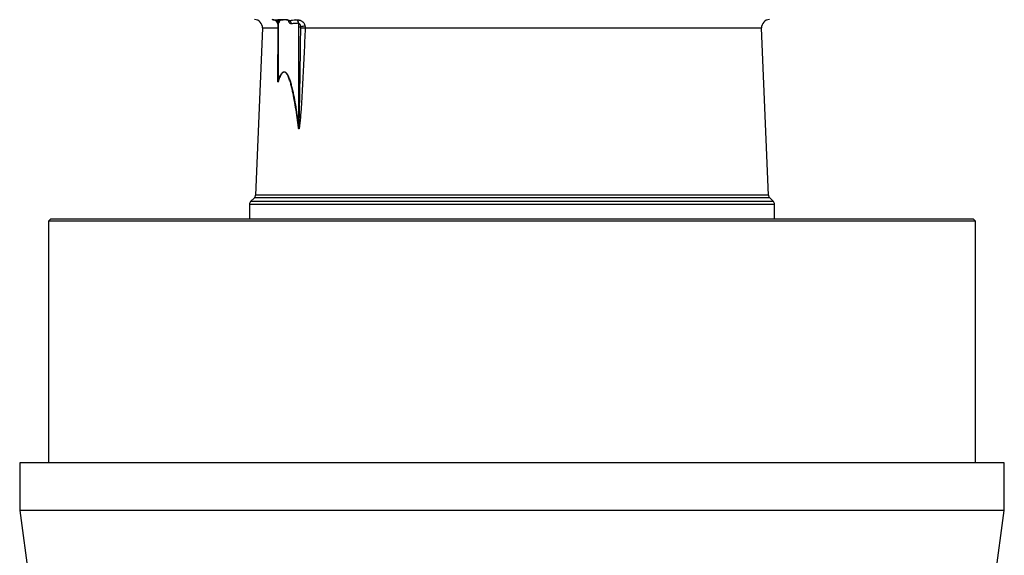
# Model space of a CAD drawing. Header units: millimetres. Extents: x 2016 to 3246, y 695 to 4145.
# Tile 3 of 9: x 2016 to 3246, y 1365 to 2035. Entities that reach past the tile are written whole.
import ezdxf

# ---------------------------------------------------------------- set-up
doc = ezdxf.new("R2010")
doc.units = ezdxf.units.MM

msp = doc.modelspace()

# ---------------------------------------------------------------- linework, layer by layer
at = {"color": 7, "linetype": 'Continuous', "lineweight": 25}
for p, q in [((2341.2, 2034.9), (2341.1, 2034.9)), ((2341.2, 2034.9), (2345, 2034.9)), ((2350.3, 2034.9), (2341.2, 2034.9)), ((2319.2, 2024.6), (2310.5, 1815.7)), ((2338.5, 2026.2), (2338.5, 1961.8)), ((2338.7, 2026.2), (2338.7, 1957.5)), ((2364.5, 1900.1), (2364.5, 2026.2)), ((2364.5, 2026.2), (2367, 2026.2)), ((2951.3, 1815.7), (2942.6, 2024.6)), ((2309.1, 1812.4), (2304.4, 1807.7)), ((2957.5, 1807.7), (2952.8, 1812.4)), ((2302.9, 1804.1), (2302.9, 1786.2)), ((2958.9, 1786.2), (2958.9, 1804.1)), ((2054.9, 1786.2), (2051.9, 1783.2)), ((2054.9, 1786.2), (3206.9, 1786.2)), ((3209.9, 1783.2), (3206.9, 1786.2)), ((2051.9, 1783.2), (2051.9, 1481.1)), ((3209.9, 1783.2), (2051.9, 1783.2)), ((3209.9, 1481.1), (3209.9, 1783.2)), ((2015.9, 1481.1), (2015.9, 1421.1)), ((2630.9, 1481.1), (2015.9, 1481.1)), ((3245.9, 1481.1), (2630.9, 1481.1)), ((3245.9, 1421.1), (3245.9, 1481.1)), ((2015.9, 1421.1), (2030.9, 1311.1)), ((2630.9, 1421.1), (2015.9, 1421.1)), ((3245.9, 1421.1), (2630.9, 1421.1)), ((3230.9, 1311.1), (3245.9, 1421.1))]:
    msp.add_line(p, q, dxfattribs=at)
at = {"color": 1, "linetype": 'Continuous', "lineweight": 25}
for p, q in [((2338.5, 2024.6), (2319.2, 2024.6)), ((2338.5, 2026.2), (2338.7, 2026.2)), ((2942.6, 2024.6), (2372.5, 2024.6)), ((2766.9, 1812.4), (2309.1, 1812.4)), ((2766.3, 1815.7), (2310.5, 1815.7)), ((2951.3, 1815.7), (2766.3, 1815.7)), ((2952.8, 1812.4), (2766.9, 1812.4)), ((2769.5, 1804.1), (2302.9, 1804.1)), ((2768.9, 1807.7), (2304.4, 1807.7)), ((2957.5, 1807.7), (2768.9, 1807.7)), ((2958.9, 1804.1), (2769.5, 1804.1))]:
    msp.add_line(p, q, dxfattribs=at)
at = {"color": 7, "linetype": 'Continuous', "lineweight": 25, "flags": 128}
msp.add_lwpolyline([(2350.1, 2035), (2350.1, 2035), (2350, 2035)], dxfattribs=at)
at = {"color": 1, "linetype": 'Continuous', "lineweight": 25, "flags": 128}
msp.add_lwpolyline([(2338.5, 1961.8), (2338.6, 1957.5), (2338.7, 1957.4), (2338.7, 1957.3), (2338.7, 1957.3), (2338.7, 1957.3), (2338.7, 1957.3), (2338.7, 1957.3), (2338.7, 1957.3), (2338.7, 1957.3), (2338.7, 1957.3), (2338.7, 1957.4), (2338.7, 1957.5), (2338.7, 1957.5)], dxfattribs=at)
at = {"color": 7, "linetype": 'Continuous', "lineweight": 25}
for centre, radius, start, end in [((2309.2, 2025.1), 10, 357.6264, 89), ((2332.4, 2036.3), 1.33, 268.0941, 290.1811), ((2334.2, 2029.5), 4.44, 357.2431, 58.9282), ((2333.9, 2029.7), 5.07, 7.0742, 47.1355), ((2380.5, 2026.2), 41.8, 174.3883, 180.0242), ((2364.2, 2028), 24.1, 163.4079, 167.0411), ((2362.2, 2028.6), 21.9, 163.2194, 163.4212), ((2350.5, 2029.9), 4.65, 359.9104, 59.0635), ((2359.9, 2030.7), 4.36, 357.8826, 82.7102), ((2322.8, 2026.2), 41.7, 359.9715, 5.9311), ((2952.6, 2025.1), 10, 91, 182.3736), ((2377.3, 1984.4), 43, 96.638, 103.7703), ((2377.1, 2237), 212.4, 267.3001, 268.7645), ((2336.6, 1956.3), 2.49, 25.1338, 29.9669), ((2362.9, 1902.4), 2.81, 298.7894, 305.8878), ((2305.5, 1815.9), 5, 315, 357.6264), ((2956.3, 1815.9), 5, 182.3736, 225), ((2307.9, 1804.1), 5, 135, 180), ((2953.9, 1804.1), 5, 0, 45)]:
    msp.add_arc(centre, radius, start, end, dxfattribs=at)
at = {"color": 1, "linetype": 'Continuous', "lineweight": 25}
for centre, radius, start, end in [((2350.2, 2035.6), 0.625, 262.1217, 273.3278), ((2327.7, 2027.9), 24.9, 12.989, 15.104)]:
    msp.add_arc(centre, radius, start, end, dxfattribs=at)
at = {"color": 7, "linetype": 'Continuous', "lineweight": 25}
for points in [[(2332.9, 2035), (2332.3, 2035), (2331.8, 2035), (2331.3, 2035.1)], [(2332.4, 2034.9), (2332, 2035), (2331.7, 2035), (2331.3, 2035.1)], [(2349, 2035.1), (2349.4, 2035), (2349.8, 2035), (2350.2, 2034.9)], [(2367.1, 2024.8), (2367.1, 2025.3), (2367.1, 2025.8), (2367, 2026.2)], [(2372.3, 2027.2), (2372.5, 2026.3), (2372.5, 2025.5), (2372.5, 2024.6)]]:
    msp.add_open_spline(points, degree=3, dxfattribs=at)
for points, knots in [([(2336.5, 2033.3), (2336.2, 2033.5), (2335.8, 2033.7), (2335.2, 2034.1), (2334.8, 2034.2), (2334.1, 2034.5), (2333.7, 2034.6), (2333.1, 2034.8), (2332.7, 2034.9), (2332.4, 2034.9)], [0, 0, 0, 0, 0.25, 0.25, 0.5, 0.5, 0.75, 0.75, 1, 1, 1, 1]), ([(2332.9, 2035), (2333.9, 2035), (2334.8, 2035), (2336.2, 2035), (2336.6, 2035), (2337.5, 2035), (2338, 2035), (2338.4, 2034.9)], [0, 0, 0, 0, 0.5, 0.5, 0.75, 0.75, 1, 1, 1, 1]), ([(2336.5, 2033.3), (2336.5, 2033.4), (2336.5, 2033.4), (2336.6, 2033.4), (2336.7, 2033.5), (2336.8, 2033.5), (2336.9, 2033.5), (2337.1, 2033.4), (2337.2, 2033.4), (2337.3, 2033.4)], [0, 0, 0, 0, 0.25, 0.25, 0.5, 0.5, 0.75, 0.75, 1, 1, 1, 1]), ([(2337.3, 2033.4), (2337.7, 2033.3), (2338, 2033.3), (2338.6, 2033.2), (2338.9, 2033.2), (2339.4, 2033.2), (2339.5, 2033.2), (2339.8, 2033.3), (2339.9, 2033.3), (2340.2, 2033.3), (2340.3, 2033.3), (2340.5, 2033.3), (2340.6, 2033.4), (2340.7, 2033.4)], [0, 0, 0, 0, 0.25, 0.25, 0.5, 0.5, 0.625, 0.625, 0.75, 0.75, 0.875, 0.875, 1, 1, 1, 1]), ([(2341.1, 2034.9), (2341, 2034.9), (2340.8, 2034.9), (2340.4, 2034.9), (2340.2, 2034.9), (2339.8, 2034.9), (2339.5, 2034.9), (2339, 2034.9), (2338.7, 2034.9), (2338.4, 2034.9)], [0, 0, 0, 0, 0.25, 0.25, 0.5, 0.5, 0.75, 0.75, 1, 1, 1, 1]), ([(2338.4, 2034.9), (2338.6, 2034.7), (2338.8, 2034.5), (2339.2, 2034.2), (2339.3, 2034.1), (2339.5, 2033.9), (2339.6, 2033.8), (2339.8, 2033.6), (2339.9, 2033.6), (2340.1, 2033.4), (2340.2, 2033.4), (2340.5, 2033.3), (2340.6, 2033.4), (2340.7, 2033.4)], [0, 0, 0, 0, 0.25, 0.25, 0.375, 0.375, 0.5, 0.5, 0.625, 0.625, 0.75, 0.75, 1, 1, 1, 1]), ([(2338.5, 2030.5), (2338.5, 2030.5), (2338.5, 2030.5), (2338.6, 2030.4), (2338.6, 2030), (2338.7, 2029.6), (2338.6, 2029.3), (2338.6, 2029.2)], [0, 0, 0, 0, 0.081018, 0.260492, 0.495792, 0.904477, 1, 1, 1, 1]), ([(2338.9, 2030.3), (2338.9, 2030.1), (2338.8, 2030), (2338.7, 2029.6), (2338.7, 2029.5), (2338.7, 2029.3)], [0, 0, 0, 0, 0.5, 0.5, 1, 1, 1, 1]), ([(2338.9, 2030.3), (2339.1, 2030.4), (2339.3, 2030.6), (2339.6, 2030.9), (2339.6, 2031), (2339.8, 2031.2), (2339.9, 2031.3), (2340.1, 2031.7), (2340.3, 2032), (2340.5, 2032.5), (2340.5, 2032.7), (2340.6, 2033), (2340.6, 2033.1), (2340.7, 2033.3), (2340.7, 2033.4), (2340.7, 2033.4)], [0, 0, 0, 0, 0.25, 0.25, 0.375, 0.375, 0.5, 0.5, 0.75, 0.75, 0.875, 0.875, 0.9375, 0.9375, 1, 1, 1, 1]), ([(2349.1, 2035), (2349.2, 2035), (2349.5, 2035), (2349.9, 2035), (2350.1, 2034.9)], [0, 0, 0, 0, 0.4284489, 1, 1, 1, 1]), ([(2350, 2034.8), (2350.2, 2034.8), (2350.8, 2034.7), (2351.5, 2034.4), (2352.1, 2034.1), (2352.4, 2033.9), (2352.5, 2033.8), (2352.5, 2033.8)], [0, 0, 0, 0, 0.12799, 0.381619, 0.603041, 0.812193, 1, 1, 1, 1]), ([(2350.2, 2034.9), (2350.7, 2034.9), (2351.2, 2034.7), (2351.9, 2034.5), (2352.1, 2034.4), (2352.5, 2034.2), (2352.7, 2034), (2352.9, 2033.9)], [0, 0, 0, 0, 0.5, 0.5, 0.75, 0.75, 1, 1, 1, 1]), ([(2352.9, 2033.9), (2352.9, 2033.8), (2352.9, 2033.6), (2352.9, 2033.4), (2352.9, 2033.3), (2352.8, 2033.2), (2352.7, 2033.2), (2352.6, 2033.2), (2352.6, 2033.2), (2352.5, 2033.3), (2352.5, 2033.3), (2352.4, 2033.3), (2352.3, 2033.3), (2352.2, 2033.3), (2352.2, 2033.3), (2352.1, 2033.4), (2352, 2033.4), (2351.9, 2033.4)], [0, 0, 0, 0, 0.25, 0.25, 0.5, 0.5, 0.625, 0.625, 0.75, 0.75, 0.8125, 0.8125, 0.875, 0.875, 0.9375, 0.9375, 1, 1, 1, 1]), ([(2355.1, 2029.9), (2354.8, 2029.9), (2354.5, 2030), (2354, 2030.1), (2353.9, 2030.2), (2353.6, 2030.4), (2353.4, 2030.5), (2353.2, 2030.8), (2353, 2031), (2352.8, 2031.3), (2352.6, 2031.5), (2352.4, 2032), (2352.3, 2032.2), (2352.1, 2032.7), (2352.1, 2032.8), (2352, 2033.1), (2352, 2033.3), (2351.9, 2033.4)], [0, 0, 0, 0, 0.25, 0.25, 0.375, 0.375, 0.5, 0.5, 0.625, 0.625, 0.75, 0.75, 0.875, 0.875, 0.9375, 0.9375, 1, 1, 1, 1]), ([(2352.9, 2033.9), (2354.2, 2034.2), (2355.5, 2034.4), (2358.1, 2034.8), (2359.3, 2035), (2360.5, 2035)], [0, 0, 0, 0, 0.5, 0.5, 1, 1, 1, 1]), ([(2364.3, 2030.5), (2362.8, 2030.5), (2361.2, 2030.4), (2358.2, 2030.2), (2356.6, 2030.1), (2355.1, 2029.9)], [0, 0, 0, 0, 0.5, 0.5, 1, 1, 1, 1]), ([(2360.5, 2035), (2360.6, 2035), (2360.8, 2035), (2361.1, 2035), (2361.2, 2035), (2361.4, 2035), (2361.5, 2035), (2361.8, 2035), (2362, 2035), (2362.3, 2035), (2362.4, 2035), (2362.9, 2035), (2363.2, 2034.9), (2363.9, 2034.8), (2364.2, 2034.8), (2364.9, 2034.6), (2365.3, 2034.6), (2365.9, 2034.4), (2366.3, 2034.3), (2366.9, 2034), (2367.2, 2033.8), (2368.2, 2033.3), (2368.7, 2033), (2369.5, 2032.3), (2369.8, 2032), (2370.3, 2031.5), (2370.5, 2031.2), (2371.1, 2030.4), (2371.4, 2029.8), (2372, 2028.5), (2372.2, 2027.9), (2372.3, 2027.2)], [0, 0, 0, 0, 0.0625, 0.0625, 0.09375, 0.09375, 0.125, 0.125, 0.15625, 0.15625, 0.1875, 0.1875, 0.25, 0.25, 0.3125, 0.3125, 0.375, 0.375, 0.4375, 0.4375, 0.5, 0.5, 0.625, 0.625, 0.6875, 0.6875, 0.75, 0.75, 0.875, 0.875, 1, 1, 1, 1]), ([(2367, 2026.2), (2367, 2026.7), (2366.9, 2027.2), (2366.7, 2027.9), (2366.6, 2028.1), (2366.4, 2028.6), (2366.3, 2028.8), (2366.1, 2029.2), (2365.9, 2029.4), (2365.6, 2029.6), (2365.5, 2029.7), (2365.3, 2029.8), (2365.2, 2029.9), (2365, 2030.1), (2364.8, 2030.2), (2364.5, 2030.3), (2364.4, 2030.4), (2364.3, 2030.5)], [0, 0, 0, 0, 0.25, 0.25, 0.375, 0.375, 0.5, 0.5, 0.625, 0.625, 0.6875, 0.6875, 0.75, 0.75, 0.875, 0.875, 1, 1, 1, 1]), ([(2338.7, 2029.5), (2338.7, 2029.4), (2338.6, 2028.5), (2338.5, 2027.5), (2338.5, 2026.4), (2338.5, 2026.2)], [0, 0, 0, 0, 0.065077, 0.788095, 1, 1, 1, 1]), ([(2372.5, 2024.6), (2372.1, 2013.9), (2371.6, 2003.2), (2370.7, 1981.8), (2370.2, 1971.1), (2369.3, 1955.1), (2369, 1949.7), (2368.4, 1939), (2368.1, 1933.7), (2367.6, 1925.7), (2367.4, 1923), (2367, 1917.7), (2366.8, 1915), (2366.5, 1911), (2366.3, 1909.7), (2366.1, 1907), (2366, 1905.7), (2365.7, 1903.7), (2365.6, 1903), (2365.5, 1901.7), (2365.4, 1901.1), (2365.2, 1900.1), (2365.1, 1899.8), (2365, 1899.3), (2365, 1899.1), (2364.9, 1898.9), (2364.9, 1898.8), (2364.8, 1898.7), (2364.8, 1898.6), (2364.7, 1898.5), (2364.7, 1898.5), (2364.6, 1898.5), (2364.6, 1898.5), (2364.6, 1898.5), (2364.5, 1898.5), (2364.5, 1898.6), (2364.5, 1898.7), (2364.4, 1898.8), (2364.4, 1898.9), (2364.3, 1899.1), (2364.3, 1899.3), (2364.3, 1899.6), (2364.2, 1899.7), (2364.2, 1899.9)], [0, 0, 0, 0, 0.25, 0.25, 0.5, 0.5, 0.625, 0.625, 0.75, 0.75, 0.8125, 0.8125, 0.875, 0.875, 0.90625, 0.90625, 0.9375, 0.9375, 0.953125, 0.953125, 0.96875, 0.96875, 0.976563, 0.976563, 0.980469, 0.980469, 0.982422, 0.982422, 0.984375, 0.984375, 0.986328, 0.986328, 0.987305, 0.987305, 0.988281, 0.988281, 0.990234, 0.990234, 0.992188, 0.992188, 0.996094, 0.996094, 1, 1, 1, 1]), ([(2364.5, 1900.1), (2364.5, 1899.8), (2364.5, 1899.4), (2364.6, 1899), (2364.6, 1898.9), (2364.6, 1898.8), (2364.6, 1898.8), (2364.6, 1898.7), (2364.6, 1898.7), (2364.6, 1898.7), (2364.6, 1898.7), (2364.6, 1898.7), (2364.6, 1898.7), (2364.7, 1898.7), (2364.7, 1898.7), (2364.7, 1898.7), (2364.7, 1898.8), (2364.7, 1898.8), (2364.7, 1898.9), (2364.7, 1899), (2364.7, 1899.1), (2364.8, 1899.5), (2364.8, 1899.8), (2364.8, 1900.5), (2364.8, 1900.8), (2364.9, 1902.5), (2365, 1903.8), (2365.1, 1907.8), (2365.2, 1910.4), (2365.4, 1918.4), (2365.5, 1923.7), (2365.7, 1934.4), (2365.8, 1939.7), (2366, 1950.3), (2366.1, 1955.7), (2366.4, 1971.6), (2366.5, 1982.3), (2366.8, 2003.5), (2366.9, 2014.2), (2367.1, 2024.8)], [0, 0, 0, 0, 0.007812, 0.007812, 0.009766, 0.009766, 0.010742, 0.010742, 0.01123, 0.01123, 0.011475, 0.011475, 0.011719, 0.011719, 0.012207, 0.012207, 0.012695, 0.012695, 0.013672, 0.013672, 0.015625, 0.015625, 0.023438, 0.023438, 0.03125, 0.03125, 0.0625, 0.0625, 0.125, 0.125, 0.25, 0.25, 0.375, 0.375, 0.5, 0.5, 0.75, 0.75, 1, 1, 1, 1]), ([(2338.4, 1972.1), (2338.4, 1971.2), (2338.4, 1968.3), (2338.3, 1964.8), (2338.4, 1962.3), (2338.5, 1961.8)], [0, 0, 0, 0, 0.274844, 0.847563, 1, 1, 1, 1]), ([(2338.7, 1957.5), (2339.3, 1959.4), (2339.9, 1961.1), (2340.9, 1963.6), (2341.2, 1964.3), (2342, 1965.8), (2342.3, 1966.5), (2342.9, 1967.4), (2343.2, 1967.7), (2343.6, 1968.2), (2343.8, 1968.4), (2344.2, 1968.9), (2344.5, 1969.1), (2344.9, 1969.4), (2345.2, 1969.5), (2345.9, 1969.8), (2346.3, 1969.9), (2347.1, 1969.7), (2347.3, 1969.6), (2347.8, 1969.4), (2348, 1969.2), (2348.7, 1968.7), (2349.1, 1968.2), (2349.7, 1967.4), (2349.9, 1967.1), (2350.3, 1966.5), (2350.5, 1966.1), (2351.1, 1965.1), (2351.4, 1964.3), (2352.1, 1962.7), (2352.4, 1961.9), (2353.4, 1959.4), (2353.9, 1957.6), (2354.7, 1954.8), (2355, 1953.9), (2355.5, 1952), (2355.8, 1951), (2356.5, 1948.1), (2356.9, 1946.1), (2357.8, 1942.1), (2358.2, 1940.1), (2359.4, 1933.9), (2360.1, 1929.8), (2361.5, 1921.4), (2362.1, 1917.2), (2363.4, 1908.7), (2363.9, 1904.4), (2364.5, 1900.1)], [0, 0, 0, 0, 0.0625, 0.0625, 0.09375, 0.09375, 0.125, 0.125, 0.140625, 0.140625, 0.15625, 0.15625, 0.171875, 0.171875, 0.1875, 0.1875, 0.21875, 0.21875, 0.234375, 0.234375, 0.25, 0.25, 0.28125, 0.28125, 0.296875, 0.296875, 0.3125, 0.3125, 0.34375, 0.34375, 0.375, 0.375, 0.4375, 0.4375, 0.46875, 0.46875, 0.5, 0.5, 0.5625, 0.5625, 0.625, 0.625, 0.75, 0.75, 0.875, 0.875, 1, 1, 1, 1]), ([(2364.2, 1899.9), (2363.7, 1904.2), (2363.1, 1908.4), (2361.9, 1916.9), (2361.3, 1921.1), (2359.9, 1929.5), (2359.2, 1933.6), (2358, 1939.7), (2357.6, 1941.8), (2356.8, 1945.8), (2356.3, 1947.8), (2355.6, 1950.7), (2355.4, 1951.6), (2354.9, 1953.5), (2354.7, 1954.5), (2353.9, 1957.3), (2353.3, 1959.1), (2352.4, 1961.6), (2352.1, 1962.4), (2351.4, 1964), (2351.1, 1964.8), (2350.5, 1965.8), (2350.3, 1966.2), (2349.9, 1966.8), (2349.7, 1967.1), (2349.1, 1968), (2348.7, 1968.5), (2348, 1969), (2347.8, 1969.2), (2347.3, 1969.4), (2347.1, 1969.5), (2346.4, 1969.7), (2345.9, 1969.6), (2345.2, 1969.3), (2345, 1969.2), (2344.5, 1968.9), (2344.3, 1968.7), (2343.8, 1968.3), (2343.6, 1968), (2343.2, 1967.5), (2343, 1967.2), (2342.4, 1966.3), (2342, 1965.6), (2341.3, 1964.2), (2341, 1963.4), (2340, 1960.9), (2339.4, 1959.2), (2338.8, 1957.4)], [0, 0, 0, 0, 0.125, 0.125, 0.25, 0.25, 0.375, 0.375, 0.4375, 0.4375, 0.5, 0.5, 0.53125, 0.53125, 0.5625, 0.5625, 0.625, 0.625, 0.65625, 0.65625, 0.6875, 0.6875, 0.703125, 0.703125, 0.71875, 0.71875, 0.75, 0.75, 0.765625, 0.765625, 0.78125, 0.78125, 0.8125, 0.8125, 0.828125, 0.828125, 0.84375, 0.84375, 0.859375, 0.859375, 0.875, 0.875, 0.90625, 0.90625, 0.9375, 0.9375, 1, 1, 1, 1])]:
    msp.add_open_spline(points, degree=3, knots=knots, dxfattribs=at)
at = {"color": 1, "linetype": 'Continuous', "lineweight": 25}
for points, knots in [([(2338.6, 2029.3), (2338.6, 2029.3), (2338.4, 2030.1), (2337.8, 2031.3), (2336.9, 2032.6), (2336.6, 2033.1), (2336.5, 2033.3)], [0, 0, 0, 0, 0.036761, 0.397332, 0.722918, 1, 1, 1, 1]), ([(2351.9, 2033.4), (2352, 2033.4), (2352.2, 2033.3), (2352.3, 2033.4), (2352.4, 2033.7), (2352.4, 2033.9), (2352.4, 2034.2)], [0, 0, 0, 0, 0.227729, 0.470145, 0.625536, 1, 1, 1, 1]), ([(2338.8, 1957.4), (2338.8, 1957.3), (2338.8, 1957.2), (2338.7, 1957.1), (2338.7, 1957.1), (2338.6, 1957.1), (2338.6, 1957.2), (2338.6, 1957.3), (2338.5, 1957.5), (2338.4, 1958.1), (2338.3, 1959.4), (2338.2, 1962.5), (2338.2, 1969.8), (2338.3, 1979.8), (2338.5, 1987.8), (2338.5, 1991.3)], [0, 0, 0, 0, 0.005616, 0.00973, 0.012398, 0.015421, 0.018426, 0.023743, 0.029045, 0.044617, 0.075756, 0.14797, 0.315393, 0.700864, 1, 1, 1, 1])]:
    msp.add_open_spline(points, degree=3, knots=knots, dxfattribs=at)

doc.saveas('drawing.dxf')
